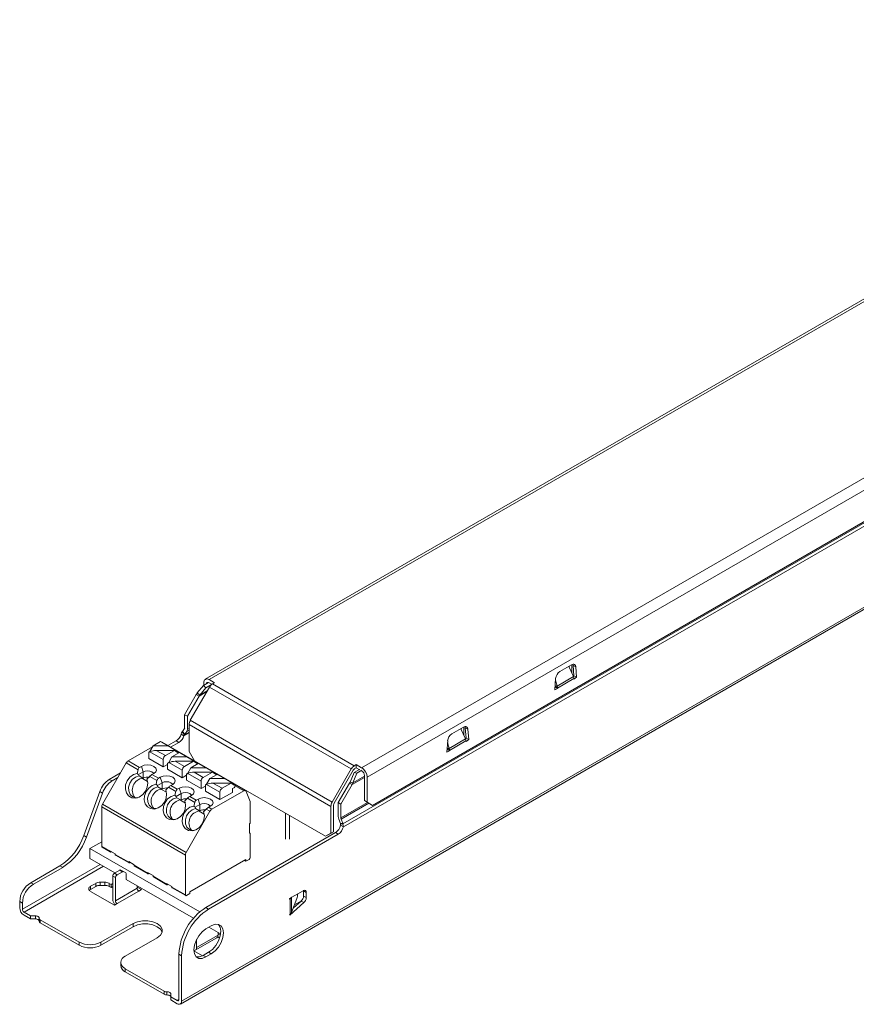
# Model space of a CAD drawing. Header units: millimetres. Extents: x -151 to 68, y -342 to -210.
# Tile 1 of 2: x -151 to -42, y -342 to -213. Entities that reach past the tile are written whole.
import ezdxf

# ---------------------------------------------------------------- set-up
doc = ezdxf.new("R2010")
doc.units = ezdxf.units.MM

msp = doc.modelspace()

# ---------------------------------------------------------------- linework, layer by layer
at = {"color": 7, "linetype": 'Continuous', "lineweight": 15}
for p, q in [((22.84, -212.77), (-126.86, -299.19)), ((-126.36, -299.24), (23.34, -212.82)), ((43.33, -224.36), (-106.37, -310.78)), ((-105.66, -312), (44.04, -225.59)), ((-130.12, -341.74), (67.87, -227.44)), ((68.03, -227.08), (-129.96, -341.37)), ((46.74, -228.33), (-108.82, -318.13)), ((-108.77, -318.52), (46.82, -228.7)), ((-104.95, -315.71), (43.33, -230.11)), ((-80.4, -298.18), (-78.88, -297.31)), ((-79.22, -297.51), (-78.62, -298.85)), ((-79.18, -297.6), (-79.18, -297.48)), ((-78.83, -297.28), (-78.83, -298.38)), ((-78.31, -297.58), (-78.67, -297.37)), ((-78.56, -298.72), (-78.67, -297.37)), ((-78.31, -297.58), (-78.21, -298.93)), ((-125.65, -299.65), (-126.36, -299.24)), ((-81.07, -300.58), (-80.96, -299.11)), ((-78.62, -298.85), (-80.76, -300.08)), ((-80.71, -300.35), (-78.56, -299.11)), ((-78.65, -298.78), (-78.56, -298.72)), ((-78.21, -298.93), (-78.56, -298.72)), ((-78.21, -298.93), (-78.56, -299.16)), ((-78.56, -299.11), (-78.56, -299.16)), ((-128.82, -304.57), (-126.31, -300.22)), ((-127.9, -300.97), (-127.11, -300.01)), ((-126.77, -300.31), (-127.56, -301.28)), ((-126.43, -299.61), (-127.11, -300.01)), ((-127.11, -300.01), (-126.77, -300.31)), ((-127.06, -299.65), (-127.06, -299.98)), ((-126.04, -299.89), (-126.77, -300.31)), ((-126, -299.85), (-126.36, -299.65)), ((-126.31, -300.22), (-107.73, -310.94)), ((-125.91, -299.79), (-125.65, -299.65)), ((-107.33, -310.52), (-125.91, -299.79)), ((-80.72, -300.41), (-81.07, -300.58)), ((-80.71, -300.35), (-81.04, -300.16)), ((-81.04, -300.22), (-80.72, -300.41)), ((-81.03, -300.09), (-80.76, -300.08)), ((-80.76, -300.08), (-80.98, -299.31)), ((-80.72, -300.41), (-80.71, -300.35)), ((-129.56, -303.84), (-128.03, -301.19)), ((-127.67, -301.4), (-129.2, -304.04)), ((-128.03, -301.19), (-127.67, -301.4)), ((-127.9, -300.97), (-127.56, -301.28)), ((-129.2, -304.04), (-129.56, -303.84)), ((-129.56, -303.84), (-129.56, -305.55)), ((-129.2, -304.04), (-129.2, -305.75)), ((-129.58, -305.66), (-129.84, -306.02)), ((-128.98, -305.13), (-110.41, -315.85)), ((-128.98, -308.64), (-128.98, -305.13)), ((-110.24, -315.29), (-128.82, -304.57)), ((-94.54, -306.35), (-93.02, -305.47)), ((-93.36, -305.67), (-92.76, -307.01)), ((-93.32, -305.76), (-93.32, -305.65)), ((-92.97, -305.44), (-92.97, -306.55)), ((-92.46, -305.74), (-92.81, -305.54)), ((-92.7, -306.89), (-92.81, -305.54)), ((-92.46, -305.74), (-92.35, -307.09)), ((-130.02, -306.4), (-129.66, -306.6)), ((-129.89, -306.08), (-129.58, -306.46)), ((-129.84, -306.02), (-129.53, -306.4)), ((-129.28, -306.04), (-129.53, -306.4)), ((-92.76, -307.01), (-94.9, -308.25)), ((-92.79, -306.94), (-92.7, -306.89)), ((-92.35, -307.09), (-92.7, -306.89)), ((-136.95, -309.89), (-133.77, -308.05)), ((-133.7, -307.93), (-134.1, -308.65)), ((-132.71, -307.36), (-133.7, -307.93)), ((-131.73, -307.93), (-133.7, -307.93)), ((-131.73, -307.93), (-132.71, -307.36)), ((-121.57, -313.78), (-132.53, -307.45)), ((-131.77, -307.89), (-130.66, -307.25)), ((-131.73, -307.93), (-130.48, -308.65)), ((-130.31, -307.46), (-131.42, -308.09)), ((-130.66, -307.25), (-130.31, -307.46)), ((-95.1, -307.27), (-95.21, -308.74)), ((-95.18, -308.26), (-94.9, -308.25)), ((-94.85, -308.51), (-95.18, -308.32)), ((-94.9, -308.25), (-95.12, -307.48)), ((-94.85, -308.51), (-92.71, -307.27)), ((-92.71, -307.27), (-92.7, -307.33)), ((-92.35, -307.09), (-92.7, -307.33)), ((-134.1, -308.65), (-134.27, -308.75)), ((-134.27, -308.75), (-134.24, -308.77)), ((-134.27, -308.75), (-134.27, -309.56)), ((-132.36, -310.67), (-134.27, -309.56)), ((-134.24, -308.77), (-134.11, -308.68)), ((-132.36, -309.69), (-134.11, -308.68)), ((-134.1, -308.65), (-134.05, -308.65)), ((-133.28, -308.51), (-132.08, -309.2)), ((-133.28, -308.51), (-130.88, -308.51)), ((-132.08, -309.2), (-130.88, -308.51)), ((-131.22, -309.36), (-131.62, -310.08)), ((-130.24, -308.79), (-131.22, -309.36)), ((-129.26, -309.36), (-131.22, -309.36)), ((-130.88, -308.51), (-130.48, -308.77)), ((-130.66, -308.65), (-130.48, -308.65)), ((-130.38, -308.71), (-130.48, -308.65)), ((-130.48, -308.77), (-130.38, -308.71)), ((-130.38, -308.71), (-130.38, -308.87)), ((-129.26, -309.36), (-130.24, -308.79)), ((-129.26, -309.36), (-128.01, -310.08)), ((-128.28, -309.86), (-128.98, -308.64)), ((-95.21, -308.74), (-94.86, -308.57)), ((-95.18, -308.38), (-94.86, -308.57)), ((-94.86, -308.57), (-94.85, -308.51)), ((-140.32, -315.55), (-137.2, -310.15)), ((-135.67, -311.04), (-137.2, -310.15)), ((-136.95, -309.89), (-135.47, -310.75)), ((-135.47, -310.75), (-135.23, -310.61)), ((-134.98, -311.32), (-135.23, -310.61)), ((-132.36, -310.67), (-132.36, -309.69)), ((-131.8, -310.34), (-132.36, -310.67)), ((-131.62, -310.08), (-131.8, -310.18)), ((-131.8, -310.18), (-131.77, -310.19)), ((-131.8, -310.18), (-131.8, -310.99)), ((-131.77, -310.19), (-131.63, -310.11)), ((-129.89, -311.12), (-131.63, -310.11)), ((-131.62, -310.08), (-131.58, -310.08)), ((-130.8, -309.93), (-129.6, -310.63)), ((-130.8, -309.93), (-128.41, -309.93)), ((-129.6, -310.63), (-128.41, -309.93)), ((-128.75, -310.79), (-129.15, -311.51)), ((-127.77, -310.22), (-128.75, -310.79)), ((-126.78, -310.79), (-128.75, -310.79)), ((-128.41, -309.93), (-128.01, -310.19)), ((-128.28, -309.86), (-111.12, -319.77)), ((-128.18, -310.08), (-128.01, -310.08)), ((-127.91, -310.14), (-128.01, -310.08)), ((-128.01, -310.19), (-127.91, -310.14)), ((-127.91, -310.14), (-127.91, -310.3)), ((-126.78, -310.79), (-127.77, -310.22)), ((-126.78, -310.79), (-125.53, -311.51)), ((-107.07, -310.37), (-107.33, -310.52)), ((-107.07, -310.78), (-107.33, -310.93)), ((-107.07, -310.37), (-107.07, -310.78)), ((-106.37, -310.78), (-107.07, -310.37)), ((-106.6, -311.05), (-107.07, -310.78)), ((-139.43, -312.31), (-137.96, -311.46)), ((-138.31, -312.08), (-139.07, -312.51)), ((-135.79, -311.52), (-135.67, -311.04)), ((-135.61, -311.68), (-134.98, -311.32)), ((-135.54, -311.86), (-135.04, -312.14)), ((-135.07, -312.19), (-135.04, -312.14)), ((-135.07, -312.19), (-134.98, -312.14)), ((-135.07, -312.19), (-134.41, -312.57)), ((-134.98, -312.14), (-134.98, -311.32)), ((-134.14, -311.92), (-134.5, -312.26)), ((-133.19, -312.47), (-134.14, -311.92)), ((-133.6, -311.54), (-133.84, -311.68)), ((-133.84, -311.68), (-132.99, -312.17)), ((-132.99, -312.17), (-132.75, -312.03)), ((-132.5, -312.75), (-132.75, -312.03)), ((-129.89, -312.1), (-131.8, -310.99)), ((-129.89, -312.1), (-129.89, -311.12)), ((-129.32, -311.77), (-129.89, -312.1)), ((-129.15, -311.51), (-129.32, -311.61)), ((-129.32, -311.61), (-129.29, -311.62)), ((-129.32, -311.61), (-129.32, -312.42)), ((-129.29, -311.62), (-129.16, -311.54)), ((-127.41, -312.54), (-129.16, -311.54)), ((-129.15, -311.51), (-129.11, -311.51)), ((-128.33, -311.36), (-127.13, -312.05)), ((-128.33, -311.36), (-125.93, -311.36)), ((-127.13, -312.05), (-125.93, -311.36)), ((-125.29, -311.65), (-126.28, -312.21)), ((-125.93, -311.36), (-125.53, -311.62)), ((-125.71, -311.51), (-125.53, -311.51)), ((-125.43, -311.56), (-125.53, -311.51)), ((-125.53, -311.62), (-125.43, -311.56)), ((-125.43, -311.56), (-125.43, -311.73)), ((-124.31, -312.21), (-125.29, -311.65)), ((-125.2, -311.68), (-125.17, -311.66)), ((-110.24, -315.29), (-107.73, -310.94)), ((-107.48, -311.08), (-109.99, -315.44)), ((-107.87, -312.67), (-107.37, -311.42)), ((-107.53, -312.76), (-107.02, -311.51)), ((-107.37, -311.42), (-106.67, -311.01)), ((-107.02, -311.51), (-107.37, -311.42)), ((-106.35, -311.12), (-107.02, -311.51)), ((-106.01, -315.09), (-106.01, -311.8)), ((-105.66, -315.3), (-105.66, -312)), ((-139.07, -312.51), (-139.43, -312.31)), ((-133.31, -312.95), (-133.19, -312.47)), ((-133.13, -313.11), (-132.5, -312.75)), ((-133.07, -313.28), (-132.57, -313.57)), ((-132.5, -313.57), (-132.5, -312.75)), ((-131.67, -313.35), (-132.03, -313.69)), ((-130.72, -313.9), (-131.67, -313.35)), ((-131.12, -312.97), (-131.37, -313.11)), ((-131.37, -313.11), (-130.52, -313.6)), ((-130.52, -313.6), (-130.28, -313.46)), ((-130.03, -314.18), (-130.28, -313.46)), ((-127.41, -313.52), (-129.32, -312.42)), ((-127.41, -313.52), (-127.41, -312.54)), ((-126.85, -313.2), (-127.41, -313.52)), ((-126.68, -312.94), (-126.85, -313.03)), ((-126.85, -313.03), (-126.82, -313.05)), ((-126.85, -313.03), (-126.85, -313.85)), ((-126.82, -313.05), (-126.68, -312.96)), ((-126.28, -312.21), (-126.68, -312.94)), ((-126.68, -312.94), (-126.63, -312.94)), ((-124.94, -313.97), (-126.68, -312.96)), ((-124.31, -312.21), (-126.28, -312.21)), ((-125.85, -312.79), (-124.65, -313.48)), ((-125.85, -312.79), (-123.46, -312.79)), ((-124.65, -313.48), (-123.46, -312.79)), ((-124.31, -312.21), (-123.06, -312.94)), ((-123.46, -312.79), (-123.06, -313.05)), ((-123.1, -313.4), (-123.31, -313.52)), ((-123.24, -312.94), (-123.06, -312.94)), ((-122.96, -312.99), (-123.06, -312.94)), ((-123.06, -313.05), (-122.96, -312.99)), ((-122.96, -312.99), (-122.96, -313.16)), ((-109.45, -315.35), (-107.97, -312.8)), ((-109.09, -315.55), (-107.62, -313)), ((-107.62, -313), (-107.97, -312.8)), ((-107.87, -312.67), (-107.53, -312.76)), ((-140.68, -313.9), (-142.78, -319.68)), ((-140.32, -314.1), (-142.43, -319.89)), ((-140.32, -314.1), (-140.68, -313.9)), ((-132.59, -313.62), (-132.57, -313.57)), ((-132.59, -313.62), (-132.5, -313.57)), ((-132.59, -313.62), (-131.94, -314)), ((-130.84, -314.38), (-130.72, -313.9)), ((-130.66, -314.54), (-130.03, -314.18)), ((-130.59, -314.71), (-130.09, -315)), ((-130.03, -314.99), (-130.03, -314.18)), ((-129.19, -314.78), (-129.55, -315.12)), ((-128.24, -315.33), (-129.19, -314.78)), ((-128.65, -314.4), (-128.89, -314.54)), ((-128.89, -314.54), (-128.04, -315.03)), ((-124.94, -314.95), (-126.85, -313.85)), ((-121.82, -313.8), (-125.99, -316.22)), ((-124.94, -314.95), (-124.94, -313.97)), ((-123.31, -314.01), (-124.94, -314.95)), ((-123.31, -314.01), (-123.31, -313.52)), ((-120.98, -315.2), (-121.48, -313.88)), ((-129.46, -322.23), (-140.42, -315.9)), ((-140.42, -321.12), (-140.42, -315.9)), ((-140.32, -315.55), (-129.36, -321.88)), ((-130.12, -315.05), (-130.03, -314.99)), ((-130.12, -315.05), (-130.09, -315)), ((-130.12, -315.05), (-129.46, -315.42)), ((-128.36, -315.81), (-128.24, -315.33)), ((-128.18, -315.97), (-127.55, -315.61)), ((-128.04, -315.03), (-127.8, -314.89)), ((-127.55, -315.61), (-127.8, -314.89)), ((-127.55, -316.42), (-127.55, -315.61)), ((-126.17, -315.83), (-126.42, -315.97)), ((-126.42, -315.97), (-125.99, -316.22)), ((-120.98, -318.06), (-120.98, -315.2)), ((-110.41, -319.36), (-110.41, -315.85)), ((-110.05, -315.65), (-110.05, -319.16)), ((-109.45, -315.35), (-109.09, -315.55)), ((-109.45, -317.16), (-109.45, -315.35)), ((-109.09, -315.55), (-109.09, -317.36)), ((-105.66, -315.3), (-106.01, -315.09)), ((-105.31, -315.5), (-106.01, -315.09)), ((-104.95, -315.71), (-105.66, -315.3)), ((-105.31, -315.5), (-104.95, -315.71)), ((-126.24, -316.48), (-129.36, -321.88)), ((-128.12, -316.14), (-127.62, -316.43)), ((-127.64, -316.48), (-127.55, -316.42)), ((-127.64, -316.48), (-127.62, -316.43)), ((-127.64, -316.48), (-126.99, -316.85)), ((-126.72, -316.2), (-127.08, -316.55)), ((-126.24, -316.48), (-126.72, -316.2)), ((-116.34, -320.16), (-116.34, -316.76)), ((-115.84, -317.05), (-115.84, -320.16)), ((-121.08, -318.24), (-121.08, -319.3)), ((-109.16, -318.07), (-109.37, -317.53)), ((-109.16, -318.07), (-108.85, -318.04)), ((-109.13, -318.16), (-108.82, -318.13)), ((-109.13, -318.31), (-108.77, -318.52)), ((-109.06, -317.5), (-108.85, -318.04)), ((-142.78, -319.68), (-142.43, -319.89)), ((-126.78, -329.09), (-109.8, -319.29)), ((-126.42, -329.3), (-109.45, -319.5)), ((-121.08, -319.3), (-120.98, -319.36)), ((-120.98, -322.55), (-120.98, -319.36)), ((-111.12, -319.77), (-110.41, -319.36)), ((-111.12, -319.77), (-110.76, -319.57)), ((-110.05, -319.16), (-110.76, -319.57)), ((-110.41, -319.36), (-110.05, -319.16)), ((-109.45, -319.5), (-109.8, -319.29)), ((-141.98, -321.36), (-140.42, -320.47)), ((-140.42, -321.12), (-139.36, -321.73)), ((-140.38, -321.21), (-139.32, -321.82)), ((-141.98, -322.67), (-141.98, -321.36)), ((-127.59, -329.67), (-141.98, -321.36)), ((-139.36, -321.65), (-138.65, -322.06)), ((-139.36, -321.65), (-139.36, -321.73)), ((-139.22, -321.81), (-139.15, -321.77)), ((-138.65, -322.14), (-138.65, -322.06)), ((-138.65, -322.14), (-136.89, -323.16)), ((-138.61, -322.23), (-136.85, -323.25)), ((-129.46, -322.23), (-129.46, -327.45)), ((-149.72, -325.85), (-145.9, -323.64)), ((-145.9, -323.64), (-145.54, -323.84)), ((-138.69, -324.57), (-141.98, -322.67)), ((-136.89, -323.08), (-136.18, -323.49)), ((-136.89, -323.08), (-136.89, -323.16)), ((-136.75, -323.24), (-136.67, -323.2)), ((-136.18, -323.57), (-136.18, -323.49)), ((-136.18, -323.57), (-134.41, -324.59)), ((-136.14, -323.66), (-134.37, -324.68)), ((-121.54, -322.79), (-128.9, -327.04)), ((-121.75, -322.91), (-121.54, -323.04)), ((-121.12, -322.79), (-121.54, -323.04)), ((-121.54, -322.79), (-121.54, -323.04)), ((-145.54, -323.84), (-149.37, -326.05)), ((-138.97, -324.97), (-138.62, -325.18)), ((-138.97, -328), (-138.97, -324.97)), ((-138.76, -324.61), (-138.07, -324.21)), ((-138.41, -324.81), (-138.76, -324.61)), ((-137.72, -324.41), (-138.41, -324.81)), ((-138.07, -324.21), (-137.72, -324.41)), ((-137.57, -324.4), (-137.92, -324.19)), ((-137.27, -324.57), (-137.57, -324.4)), ((-137.21, -325.42), (-137.21, -324.71)), ((-134.41, -324.51), (-133.7, -324.91)), ((-134.41, -324.51), (-134.41, -324.59)), ((-134.27, -324.67), (-134.2, -324.63)), ((-133.7, -325), (-133.7, -324.91)), ((-133.7, -325), (-131.94, -326.02)), ((-133.66, -325.09), (-131.9, -326.11)), ((-149.37, -326.05), (-149.72, -325.85)), ((-141.89, -326.32), (-141.2, -325.93)), ((-141.89, -326.32), (-141.89, -326.73)), ((-141.89, -326.73), (-141.2, -326.33)), ((-141.2, -326.33), (-141.2, -325.93)), ((-140.63, -325.79), (-140.03, -325.79)), ((-140.63, -325.79), (-140.63, -326.2)), ((-140.63, -326.2), (-140.03, -326.2)), ((-140.03, -326.2), (-140.03, -325.79)), ((-139.46, -325.93), (-139.2, -326.08)), ((-139.46, -325.93), (-139.46, -326.33)), ((-139.46, -326.33), (-139.2, -326.49)), ((-139.2, -326.08), (-138.97, -325.95)), ((-139.2, -326.08), (-139.2, -326.49)), ((-139.2, -326.49), (-138.97, -326.36)), ((-138.62, -325.18), (-138.62, -328.21)), ((-128.41, -330.5), (-137.21, -325.42)), ((-135.79, -326.58), (-135.79, -326.24)), ((-131.94, -325.94), (-131.23, -326.34)), ((-131.94, -325.94), (-131.94, -326.02)), ((-131.8, -326.1), (-131.72, -326.06)), ((-131.23, -326.43), (-131.23, -326.34)), ((-138.76, -328.78), (-141.89, -326.98)), ((-138.62, -328.21), (-135.79, -326.58)), ((-135.58, -326.94), (-138.41, -328.58)), ((-135.79, -326.41), (-135.23, -326.74)), ((-135.23, -326.74), (-135.58, -326.94)), ((-135.58, -326.94), (-135.58, -326.94)), ((-131.23, -326.43), (-129.46, -327.45)), ((-131.19, -326.52), (-129.42, -327.54)), ((-129.32, -327.53), (-128.9, -327.28)), ((-128.9, -327.04), (-128.9, -327.28)), ((-115.81, -327.91), (-114.05, -326.89)), ((-114.75, -327.29), (-114.75, -327.32)), ((-113.98, -326.93), (-113.98, -326.86)), ((-113.62, -327.13), (-113.98, -326.93)), ((-113.98, -327.59), (-113.98, -326.93)), ((-113.62, -327.8), (-113.98, -327.59)), ((-113.62, -327.13), (-113.62, -327.8)), ((-151.17, -328.33), (-150.82, -328.53)), ((-151.17, -328.33), (-151.17, -329.13)), ((-150.82, -328.53), (-150.82, -329.33)), ((-138.41, -328.58), (-138.76, -328.78)), ((-138.41, -328.58), (-138.41, -328.58)), ((-115.81, -327.91), (-115.81, -327.99)), ((-115.81, -327.99), (-115.74, -327.95)), ((-115.8, -330.1), (-113.94, -328.45)), ((-115.74, -327.95), (-115.74, -329.97)), ((-115.54, -327.76), (-115.54, -327.75)), ((-115.54, -329.74), (-115.54, -327.76)), ((-115.54, -329.74), (-114.85, -327.92)), ((-115.32, -329.16), (-114.29, -328.25)), ((-114.27, -328.23), (-115.17, -328.74)), ((-113.94, -328.45), (-114.29, -328.25)), ((-150.6, -329.7), (-149.76, -330.19)), ((-150.6, -330.11), (-149.76, -330.6)), ((-149.76, -330.19), (-149.11, -330.19)), ((-149.76, -330.19), (-149.76, -330.6)), ((-149.11, -330.6), (-149.11, -330.19)), ((-126.78, -329.09), (-126.42, -329.3)), ((-115.81, -330.03), (-115.74, -329.97)), ((-115.81, -330.03), (-115.8, -330.1)), ((-149.76, -330.6), (-149.11, -330.6)), ((-148.61, -330.48), (-148.61, -330.89)), ((-148.47, -330.69), (-143.36, -333.64)), ((-148.47, -331.1), (-148.47, -330.69)), ((-143.36, -334.05), (-148.47, -331.1)), ((-140.53, -333.64), (-136.32, -331.21)), ((-136.32, -331.62), (-136.32, -331.21)), ((-126.78, -331.9), (-126.07, -331.49)), ((-136.32, -331.62), (-140.53, -334.05)), ((-125.18, -332.7), (-128.01, -334.33)), ((-124.86, -332.55), (-126.38, -331.67)), ((-125.18, -332.36), (-125.18, -332.7)), ((-125.18, -332.54), (-124.88, -332.71)), ((-143.36, -333.64), (-143.36, -334.05)), ((-140.53, -334.05), (-140.53, -333.64)), ((-133.14, -333.05), (-137.35, -335.48)), ((-128.18, -334.7), (-125.35, -333.07)), ((-128.01, -334.33), (-128.01, -333.3)), ((-124.98, -333.06), (-125.23, -332.92)), ((-130.31, -335.21), (-129.96, -335.42)), ((-130.31, -341.17), (-130.31, -335.21)), ((-129.96, -335.42), (-129.96, -341.37)), ((-127.24, -335.43), (-128.36, -334.78)), ((-127.13, -335.37), (-126.42, -334.96)), ((-126.78, -335.58), (-127.13, -335.37)), ((-126.07, -335.17), (-126.78, -335.58)), ((-126.42, -334.96), (-126.07, -335.17)), ((-137.93, -336.29), (-137.93, -336.7)), ((-137.35, -337.11), (-132.23, -340.06)), ((-137.35, -337.52), (-137.35, -337.11)), ((-132.23, -340.47), (-137.35, -337.52)), ((-132.23, -340.06), (-132.23, -340.47)), ((-131.88, -340.55), (-131.88, -340.14)), ((-131.37, -341.21), (-131.37, -340.43)), ((-131.37, -340.8), (-130.52, -341.29)), ((-130.52, -341.7), (-131.37, -341.21))]:
    msp.add_line(p, q, dxfattribs=at)
at = {"color": 8, "linetype": 'Continuous', "lineweight": 15}
for p, q in [((-126.65, -300.8), (-127.67, -301.4)), ((-127.56, -301.28), (-126.6, -300.72)), ((-128.98, -305.63), (-129.2, -305.75)), ((-128.98, -306.21), (-129.66, -306.6)), ((-129.58, -306.46), (-128.98, -306.12)), ((-128.98, -305.87), (-129.28, -306.04)), ((-130.37, -308.87), (-130.38, -308.86)), ((-127.9, -310.29), (-127.91, -310.29)), ((-125.42, -311.72), (-125.43, -311.72)), ((-107.62, -313), (-106.01, -312.07)), ((-106.01, -311.88), (-107.53, -312.76)), ((-121.82, -313.8), (-122.96, -313.15)), ((-109.09, -317.36), (-105.59, -315.34)), ((-109.06, -317.5), (-105.45, -315.42)), ((-150.82, -329.33), (-140.63, -323.45)), ((-140.2, -323.69), (-150.6, -329.7)), ((-130.52, -341.29), (-130.31, -341.17))]:
    msp.add_line(p, q, dxfattribs=at)
at = {"color": 7, "linetype": 'Continuous', "lineweight": 15, "flags": 128}
for points in [[(-78.88, -297.31), (-78.77, -297.26), (-78.67, -297.23), (-78.58, -297.23), (-78.5, -297.26), (-78.43, -297.31), (-78.37, -297.38), (-78.33, -297.47), (-78.31, -297.58)], [(-78.67, -297.37), (-78.69, -297.26), (-78.7, -297.24)], [(-126.7, -299.77), (-126.68, -299.71), (-126.65, -299.66), (-126.61, -299.62), (-126.55, -299.6), (-126.49, -299.6), (-126.43, -299.61), (-126.36, -299.65)], [(-93.02, -305.47), (-92.92, -305.42), (-92.81, -305.4), (-92.72, -305.4), (-92.64, -305.42), (-92.57, -305.47), (-92.51, -305.54), (-92.48, -305.63), (-92.46, -305.74)], [(-92.81, -305.54), (-92.83, -305.43), (-92.84, -305.4)], [(-135.23, -310.61), (-134.85, -310.46), (-134.41, -310.41), (-133.97, -310.46), (-133.6, -310.61), (-133.35, -310.82), (-133.26, -311.08), (-133.35, -311.33), (-133.6, -311.54)], [(-134.5, -312.26), (-134.39, -312.78), (-134.45, -313.33), (-134.68, -313.87), (-135.05, -314.31), (-135.51, -314.62), (-136.01, -314.76), (-136.49, -314.71), (-136.9, -314.47), (-137.19, -314.08), (-137.33, -313.57), (-137.29, -313.02), (-137.08, -312.48), (-136.74, -312.02), (-136.28, -311.68), (-135.79, -311.52)], [(-135.54, -311.86), (-136.01, -312.01), (-136.43, -312.34), (-136.74, -312.8), (-136.9, -313.32), (-136.88, -313.83), (-136.69, -314.27), (-136.36, -314.58), (-135.93, -314.71), (-135.75, -314.71)], [(-133.63, -311.56), (-133.67, -311.47), (-133.85, -311.32), (-134.11, -311.22), (-134.41, -311.18), (-134.72, -311.22), (-134.98, -311.32)], [(-132.75, -312.03), (-132.38, -311.89), (-131.94, -311.84), (-131.5, -311.89), (-131.12, -312.03), (-130.87, -312.25), (-130.79, -312.5), (-130.87, -312.76), (-131.12, -312.97)], [(-132.03, -313.69), (-131.92, -314.21), (-131.98, -314.76), (-132.21, -315.29), (-132.57, -315.74), (-133.03, -316.05), (-133.53, -316.19), (-134.02, -316.13), (-134.43, -315.9), (-134.72, -315.5), (-134.85, -315), (-134.81, -314.45), (-134.61, -313.91), (-134.26, -313.44), (-133.81, -313.11), (-133.31, -312.95)], [(-133.07, -313.28), (-133.54, -313.44), (-133.96, -313.77), (-134.26, -314.23), (-134.42, -314.75), (-134.4, -315.26), (-134.22, -315.7), (-133.89, -316.01), (-133.45, -316.14), (-133.28, -316.14)], [(-131.15, -312.99), (-131.2, -312.9), (-131.37, -312.75), (-131.63, -312.65), (-131.94, -312.61), (-132.24, -312.65), (-132.5, -312.75)], [(-130.28, -313.46), (-129.9, -313.32), (-129.46, -313.27), (-129.02, -313.32), (-128.65, -313.46), (-128.4, -313.68), (-128.31, -313.93), (-128.4, -314.19), (-128.65, -314.4)], [(-129.55, -315.12), (-129.44, -315.63), (-129.5, -316.19), (-129.73, -316.72), (-130.1, -317.17), (-130.56, -317.48), (-131.06, -317.62), (-131.54, -317.56), (-131.95, -317.33), (-132.24, -316.93), (-132.38, -316.43), (-132.34, -315.88), (-132.13, -315.34), (-131.79, -314.87), (-131.34, -314.54), (-130.84, -314.38)], [(-130.59, -314.71), (-131.06, -314.87), (-131.48, -315.2), (-131.79, -315.65), (-131.95, -316.17), (-131.93, -316.69), (-131.74, -317.13), (-131.41, -317.44), (-130.98, -317.57), (-130.8, -317.57)], [(-128.68, -314.42), (-128.72, -314.33), (-128.9, -314.18), (-129.16, -314.08), (-129.46, -314.04), (-129.77, -314.08), (-130.03, -314.18)], [(-127.8, -314.89), (-127.43, -314.75), (-126.99, -314.7), (-126.55, -314.75), (-126.17, -314.89), (-125.92, -315.11), (-125.84, -315.36), (-125.92, -315.62), (-126.17, -315.83)], [(-121.82, -313.8), (-121.76, -313.78), (-121.71, -313.76), (-121.66, -313.76), (-121.61, -313.76), (-121.57, -313.78), (-121.54, -313.8), (-121.51, -313.84), (-121.48, -313.88)], [(-127.08, -316.55), (-126.97, -317.06), (-127.03, -317.62), (-127.26, -318.15), (-127.62, -318.6), (-128.08, -318.91), (-128.58, -319.05), (-129.07, -318.99), (-129.48, -318.75), (-129.77, -318.36), (-129.9, -317.86), (-129.86, -317.3), (-129.66, -316.76), (-129.31, -316.3), (-128.86, -315.97), (-128.36, -315.81)], [(-126.2, -315.85), (-126.25, -315.76), (-126.42, -315.61), (-126.68, -315.51), (-126.99, -315.47), (-127.29, -315.51), (-127.55, -315.61)], [(-128.12, -316.14), (-128.59, -316.3), (-129.01, -316.63), (-129.32, -317.08), (-129.47, -317.6), (-129.46, -318.12), (-129.27, -318.56), (-128.94, -318.87), (-128.5, -319), (-128.33, -319)], [(-141.89, -326.73), (-141.99, -326.8), (-142.04, -326.85)], [(-149.11, -330.19), (-149.02, -330.19), (-148.92, -330.21), (-148.84, -330.24), (-148.76, -330.27), (-148.7, -330.32), (-148.65, -330.37), (-148.62, -330.42), (-148.61, -330.48)], [(-149.11, -330.6), (-149.02, -330.6), (-148.92, -330.62), (-148.84, -330.65), (-148.76, -330.68), (-148.7, -330.73), (-148.65, -330.78), (-148.62, -330.83), (-148.61, -330.89)], [(-136.32, -331.21), (-135.75, -330.97), (-135.08, -330.85), (-134.38, -330.85), (-133.71, -330.97), (-133.14, -331.21), (-132.73, -331.54), (-132.51, -331.93), (-132.51, -332.33), (-132.73, -332.72), (-133.14, -333.05)], [(-132.51, -332.33), (-132.73, -331.95), (-133.14, -331.62), (-133.71, -331.38), (-134.38, -331.25), (-135.08, -331.25), (-135.75, -331.38), (-136.32, -331.62)], [(-126.42, -334.96), (-125.93, -334.59), (-125.49, -334.07), (-125.13, -333.46), (-124.91, -332.82), (-124.83, -332.21), (-124.91, -331.69), (-125.13, -331.31)], [(-126.07, -331.49), (-125.58, -331.3), (-125.13, -331.31), (-124.78, -331.51), (-124.55, -331.89), (-124.48, -332.41), (-124.55, -333.03), (-124.78, -333.67), (-125.13, -334.28), (-125.58, -334.79), (-126.07, -335.17)], [(-126.78, -335.58), (-127.27, -335.77), (-127.71, -335.77), (-128.06, -335.56), (-128.29, -335.18), (-128.37, -334.66), (-128.29, -334.05), (-128.06, -333.4), (-127.71, -332.79), (-127.27, -332.28), (-126.78, -331.9)], [(-128.01, -334.33), (-128.02, -334.45), (-128.06, -334.56), (-128.11, -334.64), (-128.18, -334.7), (-128.26, -334.73), (-128.36, -334.73), (-128.36, -334.73)], [(-128.06, -335.56), (-127.62, -335.57), (-127.13, -335.37)], [(-131.88, -340.14), (-131.78, -340.15), (-131.68, -340.16), (-131.6, -340.19), (-131.52, -340.23), (-131.46, -340.27), (-131.41, -340.32), (-131.38, -340.38), (-131.37, -340.43)], [(-131.37, -340.84), (-131.38, -340.78), (-131.41, -340.73), (-131.46, -340.68), (-131.52, -340.64), (-131.6, -340.6), (-131.68, -340.57), (-131.78, -340.56), (-131.88, -340.55)]]:
    msp.add_lwpolyline(points, dxfattribs=at)
at = {"color": 7, "linetype": 'Continuous', "lineweight": 15}
for centre, radius, start, end in [((-126.63, -299.58), 0.437, 50.7967, 189.214), ((-79.72, -299.23), 1.24, 122.8009, 174.311), ((-125.3, -300.77), 1.15, 121.9547, 151.1444), ((-129.74, -305.56), 0.184, 327.6508, 2.3515), ((-127.83, -305.17), 1.15, 148.8563, 178.0435), ((-131.51, -305.95), 1.56, 302.814, 343.1603), ((-131.15, -306.15), 1.56, 302.814, 343.1603), ((-130.94, -305.24), 1.35, 321.4298, 324.7834), ((-130.63, -305.62), 1.35, 321.4298, 324.7834), ((-129.69, -305.77), 0.491, 327.6508, 2.3515), ((-93.87, -307.39), 1.24, 122.8009, 174.311), ((-132.61, -307.6), 0.174, 60.2163, 82.9867), ((-133.33, -310.36), 1.85, 88.466, 114.9737), ((-131.75, -309.71), 0.615, 122.6055, 177.3945), ((-136.57, -310.5), 0.721, 121.9547, 151.1444), ((-135.22, -311.13), 0.457, 123.1991, 168.7852), ((-130.85, -311.79), 1.85, 88.466, 114.9737), ((-129.27, -311.14), 0.615, 122.6055, 177.3945), ((-106.72, -311.5), 1.15, 121.9547, 151.1444), ((-107.19, -312.07), 1.54, 2.6055, 57.3945), ((-134.83, -313.72), 1.59, 97.7357, 217.487), ((-134.41, -313.24), 1.24, 82.0015, 117.1689), ((-132.99, -313.09), 1.65, 121.1303, 134.453), ((-132.74, -312.56), 0.457, 123.1991, 168.7852), ((-128.38, -313.22), 1.85, 88.466, 114.9737), ((-126.8, -312.57), 0.615, 122.6055, 177.3945), ((-107.1, -311.29), 0.433, 121.9547, 151.1444), ((-106.79, -311.84), 0.777, 2.8009, 53.8325), ((-137.76, -314.91), 3.09, 122.7046, 160.9114), ((-137.41, -315.11), 3.09, 122.7046, 160.9114), ((-131.94, -314.67), 1.24, 82.0015, 117.1689), ((-130.52, -314.52), 1.65, 121.1303, 134.453), ((-125.9, -314.65), 1.85, 88.466, 114.9737), ((-124.32, -314), 0.615, 122.6055, 177.3945), ((-123.26, -313.14), 0.307, 302.6055, 357.3945), ((-132.35, -315.15), 1.59, 97.7357, 217.4872), ((-130.27, -313.99), 0.457, 123.1991, 168.7852), ((-128.04, -315.95), 1.65, 121.1303, 134.453), ((-139.7, -315.92), 0.721, 148.8563, 178.0435), ((-129.88, -316.58), 1.59, 97.7357, 217.4871), ((-129.46, -316.1), 1.24, 82.0015, 117.1689), ((-127.79, -315.41), 0.457, 123.1991, 168.7852), ((-125.57, -317.38), 1.65, 121.1303, 134.453), ((-109.25, -315.89), 1.15, 148.8563, 178.0435), ((-109.62, -315.66), 0.433, 148.8563, 178.0435), ((-127.4, -318.01), 1.59, 97.7357, 217.4872), ((-126.99, -317.52), 1.24, 82.0015, 117.1689), ((-125.61, -316.83), 0.721, 121.9547, 151.1444), ((-108.4, -317.14), 1.04, 181.1082, 202.0212), ((-120.85, -318.25), 0.231, 122.6055, 177.3945), ((-110.66, -317.98), 1.57, 302.9294, 347.6266), ((-110.3, -318.18), 1.57, 302.9294, 347.6266), ((-110.28, -318.51), 1.2, 16.6445, 21.193), ((-108.7, -317.36), 0.391, 181.1082, 202.0212), ((-109.98, -318.48), 1.2, 16.6445, 21.193), ((-150.06, -317.15), 7.71, 302.6997, 340.8231), ((-149.71, -317.36), 7.71, 302.6997, 340.8231), ((-121.02, -319.31), 0.0655, 170.786, 309.2033), ((-140.33, -321.13), 0.0959, 172.7442, 235.9436), ((-139.28, -321.74), 0.0873, 170.786, 309.2033), ((-138.56, -322.15), 0.0959, 172.7442, 235.9436), ((-128.74, -322.25), 0.721, 148.8563, 178.0435), ((-136.8, -323.17), 0.0873, 170.786, 309.2033), ((-136.08, -323.58), 0.0959, 172.7442, 235.9436), ((-121.28, -322.53), 0.307, 302.6055, 357.3945), ((-138.51, -325), 0.461, 122.6055, 177.3945), ((-138.16, -325.2), 0.461, 122.6055, 177.3945), ((-137.98, -324.33), 0.151, 65.686, 125.6182), ((-137.63, -324.54), 0.151, 65.686, 125.6182), ((-137.36, -324.69), 0.151, 354.3796, 54.302), ((-134.33, -324.6), 0.0873, 170.786, 309.2033), ((-133.61, -325.01), 0.0959, 172.7442, 235.9436), ((-148.11, -328.45), 3.06, 121.6865, 177.6936), ((-147.76, -328.65), 3.06, 121.6865, 177.6936), ((-141.76, -326.65), 0.349, 110.7834, 249.2166), ((-140.65, -326.94), 1.15, 88.8559, 118.0402), ((-140.65, -327.35), 1.15, 88.8559, 118.0402), ((-140.01, -326.94), 1.15, 61.9598, 91.1441), ((-140.01, -327.35), 1.15, 61.9598, 91.1441), ((-131.85, -326.03), 0.0873, 170.786, 309.2033), ((-135.33, -326.55), 0.461, 182.6055, 237.3945), ((-131.13, -326.44), 0.0959, 172.7442, 235.9436), ((-129.38, -327.46), 0.0873, 170.786, 309.2033), ((-116.6, -327.3), 1.85, 340.3031, 359.189), ((-114.92, -327.54), 0.94, 311.6284, 357.0654), ((-113.88, -327.09), 0.262, 350.786, 129.2033), ((-137.75, -327.95), 1.23, 182.6765, 220.06), ((-138.16, -328.19), 0.461, 182.6055, 237.3945), ((-115.98, -327.5), 0.505, 297.9791, 329.7284), ((-114.56, -327.75), 0.94, 311.6284, 357.0654), ((-149.94, -329.07), 1.23, 182.6055, 237.3945), ((-150.36, -329.31), 0.461, 182.6055, 237.3945), ((-122.63, -335.56), 7.68, 122.6055, 177.3945), ((-122.28, -335.77), 7.68, 122.6055, 177.3945), ((-148.37, -330.46), 0.25, 184.7811, 245.7693), ((-148.37, -330.87), 0.25, 184.7811, 245.7693), ((-125.58, -332.74), 0.394, 305.0133, 6.2988), ((-141.94, -330.91), 3.07, 242.6097, 297.3903), ((-141.94, -331.32), 3.07, 242.6097, 297.3903), ((-136.93, -336.6), 1.01, 185.6948, 245.6253), ((-137.04, -336.29), 0.873, 110.7834, 249.2166), ((-131.9, -339.42), 0.724, 241.9903, 271.4796), ((-131.9, -339.83), 0.724, 241.9903, 271.4796), ((-130.44, -341.19), 0.131, 230.7967, 9.214), ((-130.3, -341.43), 0.349, 230.7967, 9.214)]:
    msp.add_arc(centre, radius, start, end, dxfattribs=at)
for points in [[(-78.56, -299.11), (-78.57, -299.03), (-78.58, -298.94), (-78.62, -298.85)], [(-80.76, -300.08), (-80.73, -300.17), (-80.71, -300.26), (-80.71, -300.35)], [(-128.03, -301.19), (-127.99, -301.12), (-127.95, -301.04), (-127.9, -300.97)], [(-127.67, -301.4), (-127.64, -301.36), (-127.6, -301.31), (-127.56, -301.28)], [(-130.02, -306.4), (-130, -306.27), (-129.95, -306.16), (-129.89, -306.08)], [(-92.71, -307.27), (-92.71, -307.19), (-92.73, -307.1), (-92.76, -307.01)], [(-94.9, -308.25), (-94.87, -308.34), (-94.85, -308.43), (-94.85, -308.51)], [(-135.79, -311.52), (-135.73, -311.58), (-135.67, -311.63), (-135.61, -311.68)], [(-135.61, -311.68), (-135.59, -311.74), (-135.56, -311.8), (-135.54, -311.86)], [(-134.48, -312.34), (-134.48, -312.31), (-134.49, -312.29), (-134.5, -312.26)], [(-133.31, -312.95), (-133.25, -313), (-133.19, -313.06), (-133.13, -313.11)], [(-133.13, -313.11), (-133.11, -313.17), (-133.09, -313.23), (-133.07, -313.28)], [(-107.87, -312.67), (-107.9, -312.71), (-107.94, -312.76), (-107.97, -312.8)], [(-107.53, -312.76), (-107.55, -312.84), (-107.58, -312.92), (-107.62, -313)], [(-132, -313.77), (-132.01, -313.74), (-132.02, -313.72), (-132.03, -313.69)], [(-130.84, -314.38), (-130.78, -314.43), (-130.72, -314.49), (-130.66, -314.54)], [(-130.66, -314.54), (-130.64, -314.6), (-130.61, -314.66), (-130.59, -314.71)], [(-129.53, -315.19), (-129.53, -315.17), (-129.54, -315.14), (-129.55, -315.12)], [(-128.36, -315.81), (-128.3, -315.86), (-128.24, -315.92), (-128.18, -315.97)], [(-128.18, -315.97), (-128.16, -316.03), (-128.14, -316.08), (-128.12, -316.14)], [(-127.05, -316.62), (-127.06, -316.6), (-127.07, -316.57), (-127.08, -316.55)], [(-109.13, -318.16), (-109.12, -318.21), (-109.12, -318.27), (-109.13, -318.31)], [(-108.82, -318.13), (-108.78, -318.27), (-108.76, -318.4), (-108.77, -318.52)], [(-115.74, -329.97), (-115.65, -329.9), (-115.58, -329.82), (-115.54, -329.74)]]:
    msp.add_open_spline(points, degree=3, dxfattribs=at)
msp.add_open_spline([(-129.66, -306.6), (-129.66, -306.58), (-129.65, -306.55), (-129.64, -306.53), (-129.63, -306.52), (-129.62, -306.51), (-129.61, -306.5), (-129.6, -306.48), (-129.59, -306.47), (-129.58, -306.46)], degree=3, knots=[0, 0, 0, 0, 0.0000753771, 0.0000753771, 0.0000753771, 0.0001250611, 0.0001250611, 0.0001250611, 0.0001756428, 0.0001756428, 0.0001756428, 0.0001756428], dxfattribs=at)

doc.saveas('drawing.dxf')
